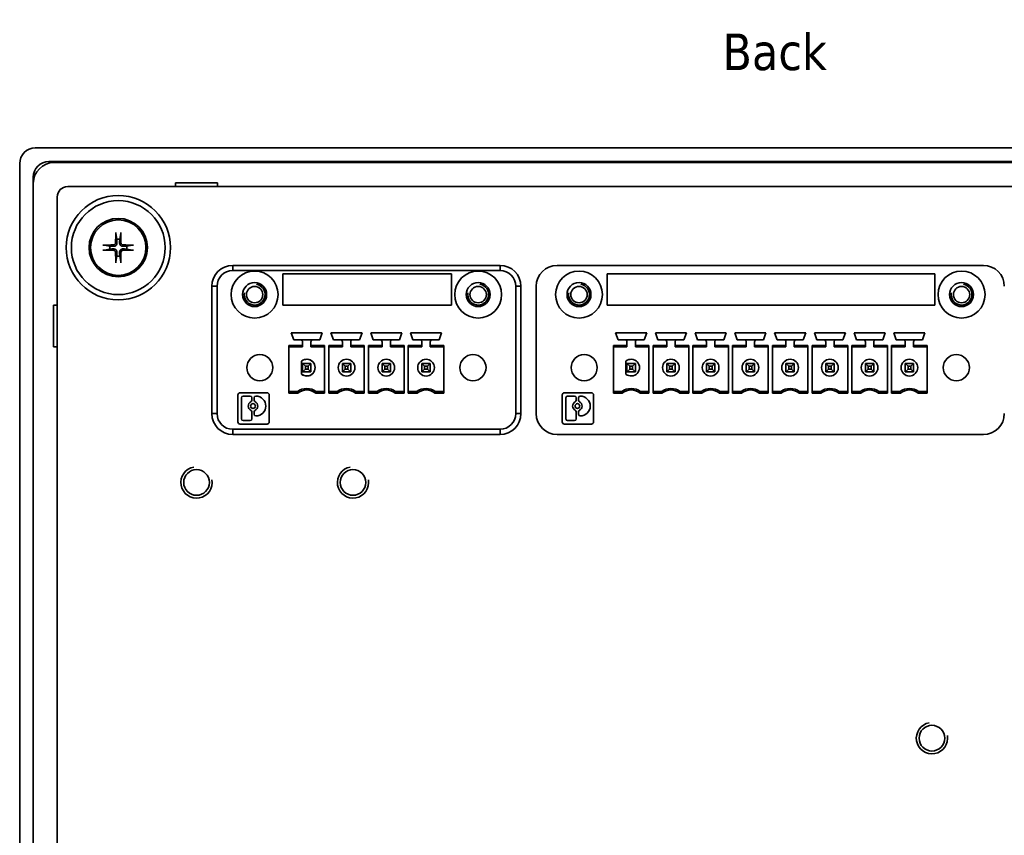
# Model space of a CAD drawing. Header units: millimetres. Extents: x 31 to 427, y 135 to 291.
# Tile 4 of 5: x 283 to 377, y 213 to 291. Entities that reach past the tile are written whole.
import ezdxf

# ---------------------------------------------------------------- set-up
doc = ezdxf.new("R2010")
doc.units = ezdxf.units.MM
for name, color, linetype, lineweight in [('Symbol (ISO)', 7, 'Continuous', 25), ('Visible (ISO)', 7, 'Continuous', 35), ('Visible Narrow (ISO)', 7, 'Continuous', 35)]:
    doc.layers.add(name, color=color, linetype=linetype, lineweight=lineweight)
doc.styles.add('Label Text (ISO)', font='TAHOMA.TTF')

msp = doc.modelspace()

# ---------------------------------------------------------------- linework, layer by layer
at = {"layer": 'Visible (ISO)'}
for p, q in [((284.112, 278.932), (425.116, 278.932)), ((285.414, 277.632), (423.814, 277.632)), ((285.914, 277.532), (423.214, 277.532)), ((282.614, 136.43), (282.614, 277.434)), ((283.914, 137.732), (283.914, 276.132)), ((283.914, 138.232), (283.914, 275.532)), ((287.214, 275.232), (421.914, 275.232)), ((301.564, 275.582), (297.564, 275.582)), ((297.564, 275.582), (297.564, 275.232)), ((301.564, 275.232), (301.564, 275.582)), ((286.214, 139.532), (286.214, 274.232)), ((291.832, 270.724), (291.924, 270.19)), ((292.203, 270.19), (292.295, 270.724)), ((291.256, 269.522), (290.722, 269.614)), ((290.722, 269.151), (291.256, 269.243)), ((293.406, 269.614), (292.872, 269.522)), ((292.872, 269.243), (293.406, 269.151)), ((291.924, 268.574), (291.832, 268.04)), ((292.295, 268.04), (292.203, 268.574)), ((303.034, 267.682), (303.034, 267.182)), ((328.664, 267.682), (303.034, 267.682)), ((303.034, 267.182), (303.034, 267.682)), ((303.034, 267.682), (328.664, 267.682)), ((303.034, 267.182), (328.664, 267.182)), ((328.664, 267.182), (303.034, 267.182)), ((328.664, 267.682), (328.664, 267.182)), ((328.664, 267.182), (328.664, 267.682)), ((374.999, 267.682), (334.129, 267.682)), ((307.834, 266.882), (323.996, 266.882)), ((307.834, 263.882), (307.834, 266.882)), ((323.996, 266.882), (323.996, 263.882)), ((323.996, 263.882), (323.996, 266.882)), ((338.929, 266.882), (338.929, 263.882)), ((370.331, 266.882), (338.929, 266.882)), ((370.331, 263.882), (370.331, 266.882)), ((301.534, 265.682), (301.034, 265.682)), ((301.034, 265.682), (301.034, 253.482)), ((301.034, 265.682), (301.534, 265.682)), ((301.534, 253.482), (301.534, 265.682)), ((301.534, 265.682), (301.534, 253.482)), ((330.664, 265.682), (330.164, 265.682)), ((330.164, 265.682), (330.664, 265.682)), ((330.164, 265.682), (330.164, 253.482)), ((330.164, 253.482), (330.164, 265.682)), ((330.664, 253.482), (330.664, 265.682)), ((330.664, 265.682), (330.664, 253.482)), ((332.129, 253.482), (332.129, 265.682)), ((286.214, 263.882), (285.864, 263.882)), ((285.864, 263.882), (285.864, 259.882)), ((323.996, 263.882), (307.834, 263.882)), ((338.929, 263.882), (370.331, 263.882)), ((308.644, 261.232), (311.624, 261.232)), ((308.879, 260.552), (308.644, 261.232)), ((309.534, 260.552), (308.879, 260.552)), ((310.734, 260.552), (309.534, 260.552)), ((311.389, 260.552), (310.734, 260.552)), ((311.624, 261.232), (311.389, 260.552)), ((312.454, 261.232), (315.434, 261.232)), ((312.689, 260.552), (312.454, 261.232)), ((312.689, 260.552), (313.344, 260.552)), ((313.344, 260.552), (312.689, 260.552)), ((314.544, 260.552), (313.344, 260.552)), ((313.344, 260.552), (314.544, 260.552)), ((314.544, 260.552), (315.199, 260.552)), ((315.199, 260.552), (314.544, 260.552)), ((315.434, 261.232), (315.199, 260.552)), ((316.499, 260.552), (316.264, 261.232)), ((316.264, 261.232), (319.244, 261.232)), ((319.244, 261.232), (316.264, 261.232)), ((316.499, 260.552), (317.154, 260.552)), ((317.154, 260.552), (316.499, 260.552)), ((318.354, 260.552), (317.154, 260.552)), ((317.154, 260.552), (318.354, 260.552)), ((318.354, 260.552), (319.009, 260.552)), ((319.009, 260.552), (318.354, 260.552)), ((319.244, 261.232), (319.009, 260.552)), ((319.009, 260.552), (319.244, 261.232)), ((320.309, 260.552), (320.074, 261.232)), ((320.074, 261.232), (323.054, 261.232)), ((320.074, 261.232), (320.309, 260.552)), ((320.964, 260.552), (320.309, 260.552)), ((320.309, 260.552), (320.964, 260.552)), ((320.964, 260.552), (322.164, 260.552)), ((322.164, 260.552), (320.964, 260.552)), ((322.819, 260.552), (322.164, 260.552)), ((322.164, 260.552), (322.819, 260.552)), ((323.054, 261.232), (322.819, 260.552)), ((322.819, 260.552), (323.054, 261.232)), ((339.974, 260.552), (339.739, 261.232)), ((339.739, 261.232), (342.719, 261.232)), ((340.629, 260.552), (339.974, 260.552)), ((341.829, 260.552), (340.629, 260.552)), ((342.484, 260.552), (341.829, 260.552)), ((342.719, 261.232), (342.484, 260.552)), ((343.549, 261.232), (346.529, 261.232)), ((343.784, 260.552), (343.549, 261.232)), ((344.439, 260.552), (343.784, 260.552)), ((345.639, 260.552), (344.439, 260.552)), ((346.294, 260.552), (345.639, 260.552)), ((346.529, 261.232), (346.294, 260.552)), ((347.594, 260.552), (347.359, 261.232)), ((347.359, 261.232), (350.339, 261.232)), ((348.249, 260.552), (347.594, 260.552)), ((349.449, 260.552), (348.249, 260.552)), ((350.104, 260.552), (349.449, 260.552)), ((350.339, 261.232), (350.104, 260.552)), ((351.169, 261.232), (354.149, 261.232)), ((351.404, 260.552), (351.169, 261.232)), ((352.059, 260.552), (351.404, 260.552)), ((353.259, 260.552), (352.059, 260.552)), ((353.914, 260.552), (353.259, 260.552)), ((354.149, 261.232), (353.914, 260.552)), ((354.979, 261.232), (357.959, 261.232)), ((355.214, 260.552), (354.979, 261.232)), ((355.869, 260.552), (355.214, 260.552)), ((357.069, 260.552), (355.869, 260.552)), ((357.724, 260.552), (357.069, 260.552)), ((357.959, 261.232), (357.724, 260.552)), ((359.024, 260.552), (358.789, 261.232)), ((358.789, 261.232), (361.769, 261.232)), ((359.679, 260.552), (359.024, 260.552)), ((360.879, 260.552), (359.679, 260.552)), ((361.534, 260.552), (360.879, 260.552)), ((361.769, 261.232), (361.534, 260.552)), ((362.834, 260.552), (362.599, 261.232)), ((362.599, 261.232), (365.579, 261.232)), ((363.489, 260.552), (362.834, 260.552)), ((364.689, 260.552), (363.489, 260.552)), ((365.344, 260.552), (364.689, 260.552)), ((365.579, 261.232), (365.344, 260.552)), ((366.644, 260.552), (366.409, 261.232)), ((366.409, 261.232), (369.389, 261.232)), ((367.299, 260.552), (366.644, 260.552)), ((368.499, 260.552), (367.299, 260.552)), ((369.154, 260.552), (368.499, 260.552)), ((369.389, 261.232), (369.154, 260.552)), ((285.864, 259.882), (286.214, 259.882)), ((309.734, 260.016), (308.429, 260.016)), ((308.429, 255.448), (308.429, 260.016)), ((308.429, 260.016), (309.734, 260.016)), ((308.429, 259.882), (309.734, 259.882)), ((309.734, 259.882), (308.429, 259.882)), ((309.734, 260.016), (309.734, 260.352)), ((309.734, 259.882), (309.734, 260.016)), ((310.534, 260.016), (310.534, 260.352)), ((310.534, 260.352), (310.534, 260.016)), ((310.534, 259.882), (310.534, 260.016)), ((310.534, 260.016), (310.534, 259.882)), ((311.839, 260.016), (310.534, 260.016)), ((310.534, 260.016), (311.839, 260.016)), ((310.534, 259.882), (311.839, 259.882)), ((311.839, 260.016), (311.839, 255.448)), ((313.544, 260.016), (312.239, 260.016)), ((312.239, 255.448), (312.239, 260.016)), ((312.239, 260.016), (313.544, 260.016)), ((312.239, 259.882), (313.544, 259.882)), ((313.544, 259.882), (312.239, 259.882)), ((313.544, 260.016), (313.544, 260.352)), ((313.544, 259.882), (313.544, 260.016)), ((314.344, 260.016), (314.344, 260.352)), ((314.344, 260.352), (314.344, 260.016)), ((314.344, 259.882), (314.344, 260.016)), ((314.344, 260.016), (315.649, 260.016)), ((315.649, 259.882), (314.344, 259.882)), ((315.649, 260.016), (315.649, 255.448)), ((317.354, 260.016), (316.049, 260.016)), ((316.049, 255.448), (316.049, 260.016)), ((316.049, 260.016), (317.354, 260.016)), ((316.049, 259.882), (317.354, 259.882)), ((317.354, 260.016), (317.354, 260.352)), ((317.354, 259.882), (317.354, 260.016)), ((318.154, 260.016), (318.154, 260.352)), ((318.154, 260.352), (318.154, 260.016)), ((318.154, 259.882), (318.154, 260.016)), ((318.154, 260.016), (319.459, 260.016)), ((319.459, 259.882), (318.154, 259.882)), ((319.459, 260.016), (319.459, 255.448)), ((319.859, 255.448), (319.859, 260.016)), ((319.859, 260.016), (321.164, 260.016)), ((319.859, 260.016), (319.859, 255.448)), ((321.164, 260.016), (319.859, 260.016)), ((319.859, 259.882), (321.164, 259.882)), ((321.164, 260.016), (321.164, 260.352)), ((321.164, 260.352), (321.164, 260.016)), ((321.164, 260.016), (321.164, 259.882)), ((321.164, 259.882), (321.164, 260.016)), ((321.964, 260.352), (321.964, 260.016)), ((321.964, 260.016), (321.964, 260.352)), ((321.964, 260.016), (323.269, 260.016)), ((323.269, 260.016), (321.964, 260.016)), ((321.964, 260.016), (321.964, 259.882)), ((321.964, 259.882), (321.964, 260.016)), ((321.964, 259.882), (323.269, 259.882)), ((323.269, 259.882), (321.964, 259.882)), ((323.269, 260.016), (323.269, 255.448)), ((323.269, 255.448), (323.269, 260.016)), ((339.524, 260.016), (340.829, 260.016)), ((339.524, 255.448), (339.524, 260.016)), ((339.524, 259.882), (340.829, 259.882)), ((340.829, 260.016), (340.829, 260.352)), ((340.829, 259.882), (340.829, 260.016)), ((341.629, 260.352), (341.629, 260.016)), ((341.629, 260.016), (341.629, 259.882)), ((341.629, 260.016), (342.934, 260.016)), ((341.629, 259.882), (342.934, 259.882)), ((342.934, 255.448), (342.934, 260.016)), ((343.334, 260.016), (344.639, 260.016)), ((343.334, 255.448), (343.334, 260.016)), ((343.334, 259.882), (344.639, 259.882)), ((344.639, 260.016), (344.639, 260.352)), ((344.639, 259.882), (344.639, 260.016)), ((345.439, 260.352), (345.439, 260.016)), ((345.439, 260.016), (345.439, 259.882)), ((345.439, 260.016), (346.744, 260.016)), ((345.439, 259.882), (346.744, 259.882)), ((346.744, 255.448), (346.744, 260.016)), ((347.144, 255.448), (347.144, 260.016)), ((347.144, 260.016), (348.449, 260.016)), ((347.144, 259.882), (348.449, 259.882)), ((348.449, 260.016), (348.449, 260.352)), ((348.449, 259.882), (348.449, 260.016)), ((349.249, 260.352), (349.249, 260.016)), ((349.249, 260.016), (349.249, 259.882)), ((349.249, 260.016), (350.554, 260.016)), ((349.249, 259.882), (350.554, 259.882)), ((350.554, 255.448), (350.554, 260.016)), ((350.954, 260.016), (352.259, 260.016)), ((350.954, 255.448), (350.954, 260.016)), ((350.954, 259.882), (352.259, 259.882)), ((352.259, 260.016), (352.259, 260.352)), ((352.259, 259.882), (352.259, 260.016)), ((353.059, 260.352), (353.059, 260.016)), ((353.059, 260.016), (353.059, 259.882)), ((353.059, 260.016), (354.364, 260.016)), ((353.059, 259.882), (354.364, 259.882)), ((354.364, 255.448), (354.364, 260.016)), ((354.764, 255.448), (354.764, 260.016)), ((354.764, 260.016), (356.069, 260.016)), ((354.764, 259.882), (356.069, 259.882)), ((356.069, 260.016), (356.069, 260.352)), ((356.069, 259.882), (356.069, 260.016)), ((356.869, 260.352), (356.869, 260.016)), ((356.869, 260.016), (356.869, 259.882)), ((356.869, 260.016), (358.174, 260.016)), ((356.869, 259.882), (358.174, 259.882)), ((358.174, 255.448), (358.174, 260.016)), ((358.574, 260.016), (359.879, 260.016)), ((358.574, 255.448), (358.574, 260.016)), ((358.574, 259.882), (359.879, 259.882)), ((359.879, 260.016), (359.879, 260.352)), ((359.879, 259.882), (359.879, 260.016)), ((360.679, 260.352), (360.679, 260.016)), ((360.679, 260.016), (360.679, 259.882)), ((360.679, 260.016), (361.984, 260.016)), ((360.679, 259.882), (361.984, 259.882)), ((361.984, 255.448), (361.984, 260.016)), ((362.384, 260.016), (363.689, 260.016)), ((362.384, 255.448), (362.384, 260.016)), ((362.384, 259.882), (363.689, 259.882)), ((363.689, 260.016), (363.689, 260.352)), ((363.689, 259.882), (363.689, 260.016)), ((364.489, 260.352), (364.489, 260.016)), ((364.489, 260.016), (364.489, 259.882)), ((364.489, 260.016), (365.794, 260.016)), ((364.489, 259.882), (365.794, 259.882)), ((365.794, 255.448), (365.794, 260.016)), ((366.194, 255.448), (366.194, 260.016)), ((366.194, 260.016), (367.499, 260.016)), ((366.194, 259.882), (367.499, 259.882)), ((367.499, 260.016), (367.499, 260.352)), ((367.499, 259.882), (367.499, 260.016)), ((368.299, 260.352), (368.299, 260.016)), ((368.299, 260.016), (369.604, 260.016)), ((368.299, 260.016), (368.299, 259.882)), ((368.299, 259.882), (369.604, 259.882)), ((369.604, 255.448), (369.604, 260.016)), ((309.634, 258.507), (309.634, 257.258)), ((310.002, 258.014), (309.734, 258.282)), ((309.734, 258.282), (309.734, 257.482)), ((310.534, 258.282), (309.734, 258.282)), ((309.734, 258.282), (310.002, 258.014)), ((309.734, 258.282), (310.534, 258.282)), ((310.002, 257.75), (309.734, 257.482)), ((309.734, 257.482), (310.002, 257.75)), ((310.002, 257.75), (310.002, 258.014)), ((310.266, 258.014), (310.002, 258.014)), ((310.002, 258.014), (310.002, 257.75)), ((310.002, 258.014), (310.266, 258.014)), ((310.266, 257.75), (310.002, 257.75)), ((310.002, 257.75), (310.266, 257.75)), ((310.266, 258.014), (310.534, 258.282)), ((310.534, 258.282), (310.266, 258.014)), ((310.266, 257.75), (310.266, 258.014)), ((310.266, 258.014), (310.266, 257.75)), ((310.534, 257.482), (310.266, 257.75)), ((310.266, 257.75), (310.534, 257.482)), ((310.534, 257.482), (310.534, 258.282)), ((310.534, 258.282), (310.534, 257.482)), ((313.812, 258.014), (313.544, 258.282)), ((313.544, 258.282), (313.544, 257.482)), ((313.544, 257.482), (313.544, 258.282)), ((314.344, 258.282), (313.544, 258.282)), ((313.544, 258.282), (313.812, 258.014)), ((313.544, 258.282), (314.344, 258.282)), ((313.544, 257.482), (313.812, 257.75)), ((313.812, 257.75), (313.544, 257.482)), ((313.812, 257.75), (313.812, 258.014)), ((314.076, 258.014), (313.812, 258.014)), ((313.812, 258.014), (313.812, 257.75)), ((313.812, 258.014), (314.076, 258.014)), ((314.076, 257.75), (313.812, 257.75)), ((313.812, 257.75), (314.076, 257.75)), ((314.076, 258.014), (314.344, 258.282)), ((314.344, 258.282), (314.076, 258.014)), ((314.076, 257.75), (314.076, 258.014)), ((314.076, 258.014), (314.076, 257.75)), ((314.344, 257.482), (314.076, 257.75)), ((314.076, 257.75), (314.344, 257.482)), ((314.344, 257.482), (314.344, 258.282)), ((314.344, 258.282), (314.344, 257.482)), ((317.622, 258.014), (317.354, 258.282)), ((317.354, 258.282), (317.354, 257.482)), ((318.154, 258.282), (317.354, 258.282)), ((317.354, 258.282), (317.622, 258.014)), ((317.354, 257.482), (317.622, 257.75)), ((317.622, 257.75), (317.354, 257.482)), ((317.622, 257.75), (317.622, 258.014)), ((317.886, 258.014), (317.622, 258.014)), ((317.622, 258.014), (317.622, 257.75)), ((317.622, 258.014), (317.886, 258.014)), ((317.622, 257.75), (317.886, 257.75)), ((317.886, 257.75), (317.622, 257.75)), ((317.886, 258.014), (318.154, 258.282)), ((318.154, 258.282), (317.886, 258.014)), ((317.886, 257.75), (317.886, 258.014)), ((317.886, 258.014), (317.886, 257.75)), ((317.886, 257.75), (318.154, 257.482)), ((318.154, 257.482), (317.886, 257.75)), ((318.154, 257.482), (318.154, 258.282)), ((318.154, 258.282), (318.154, 257.482)), ((321.964, 258.282), (321.164, 258.282)), ((321.164, 258.282), (321.432, 258.014)), ((321.164, 258.282), (321.964, 258.282)), ((321.432, 258.014), (321.164, 258.282)), ((321.164, 258.282), (321.164, 257.482)), ((321.432, 257.75), (321.164, 257.482)), ((321.164, 257.482), (321.432, 257.75)), ((321.432, 258.014), (321.696, 258.014)), ((321.696, 258.014), (321.432, 258.014)), ((321.432, 258.014), (321.432, 257.75)), ((321.432, 257.75), (321.432, 258.014)), ((321.696, 257.75), (321.432, 257.75)), ((321.432, 257.75), (321.696, 257.75)), ((321.696, 258.014), (321.964, 258.282)), ((321.964, 258.282), (321.696, 258.014)), ((321.696, 258.014), (321.696, 257.75)), ((321.696, 257.75), (321.696, 258.014)), ((321.964, 257.482), (321.696, 257.75)), ((321.696, 257.75), (321.964, 257.482)), ((321.964, 257.482), (321.964, 258.282)), ((340.729, 257.258), (340.729, 258.507)), ((340.829, 257.482), (340.829, 258.282)), ((340.829, 258.282), (341.629, 258.282)), ((340.829, 258.282), (341.097, 258.014)), ((341.097, 257.75), (340.829, 257.482)), ((341.361, 258.014), (341.097, 258.014)), ((341.097, 258.014), (341.097, 257.75)), ((341.097, 257.75), (341.361, 257.75)), ((341.629, 258.282), (341.361, 258.014)), ((341.361, 257.75), (341.361, 258.014)), ((341.361, 257.75), (341.629, 257.482)), ((341.629, 258.282), (341.629, 257.482)), ((344.639, 258.282), (344.907, 258.014)), ((344.639, 257.482), (344.639, 258.282)), ((344.639, 258.282), (345.439, 258.282)), ((344.907, 257.75), (344.639, 257.482)), ((344.907, 258.014), (344.907, 257.75)), ((345.171, 258.014), (344.907, 258.014)), ((344.907, 257.75), (345.171, 257.75)), ((345.439, 258.282), (345.171, 258.014)), ((345.171, 257.75), (345.171, 258.014)), ((345.171, 257.75), (345.439, 257.482)), ((345.439, 258.282), (345.439, 257.482)), ((348.449, 258.282), (348.717, 258.014)), ((348.449, 257.482), (348.449, 258.282)), ((348.449, 258.282), (349.249, 258.282)), ((348.717, 257.75), (348.449, 257.482)), ((348.717, 258.014), (348.717, 257.75)), ((348.981, 258.014), (348.717, 258.014)), ((348.717, 257.75), (348.981, 257.75)), ((349.249, 258.282), (348.981, 258.014)), ((348.981, 257.75), (348.981, 258.014)), ((348.981, 257.75), (349.249, 257.482)), ((349.249, 258.282), (349.249, 257.482)), ((352.259, 258.282), (353.059, 258.282)), ((352.259, 257.482), (352.259, 258.282)), ((352.259, 258.282), (352.527, 258.014)), ((352.527, 257.75), (352.259, 257.482)), ((352.527, 258.014), (352.527, 257.75)), ((352.791, 258.014), (352.527, 258.014)), ((352.527, 257.75), (352.791, 257.75)), ((353.059, 258.282), (352.791, 258.014)), ((352.791, 257.75), (352.791, 258.014)), ((352.791, 257.75), (353.059, 257.482)), ((353.059, 258.282), (353.059, 257.482)), ((356.069, 257.482), (356.069, 258.282)), ((356.069, 258.282), (356.337, 258.014)), ((356.069, 258.282), (356.869, 258.282)), ((356.337, 257.75), (356.069, 257.482)), ((356.337, 258.014), (356.337, 257.75)), ((356.601, 258.014), (356.337, 258.014)), ((356.337, 257.75), (356.601, 257.75)), ((356.869, 258.282), (356.601, 258.014)), ((356.601, 257.75), (356.601, 258.014)), ((356.601, 257.75), (356.869, 257.482)), ((356.869, 258.282), (356.869, 257.482)), ((359.879, 258.282), (360.679, 258.282)), ((359.879, 258.282), (360.147, 258.014)), ((359.879, 257.482), (359.879, 258.282)), ((360.147, 257.75), (359.879, 257.482)), ((360.411, 258.014), (360.147, 258.014)), ((360.147, 258.014), (360.147, 257.75)), ((360.147, 257.75), (360.411, 257.75)), ((360.679, 258.282), (360.411, 258.014)), ((360.411, 257.75), (360.411, 258.014)), ((360.411, 257.75), (360.679, 257.482)), ((360.679, 258.282), (360.679, 257.482)), ((363.689, 258.282), (363.957, 258.014)), ((363.689, 257.482), (363.689, 258.282)), ((363.689, 258.282), (364.489, 258.282)), ((363.957, 257.75), (363.689, 257.482)), ((363.957, 258.014), (363.957, 257.75)), ((364.221, 258.014), (363.957, 258.014)), ((363.957, 257.75), (364.221, 257.75)), ((364.489, 258.282), (364.221, 258.014)), ((364.221, 257.75), (364.221, 258.014)), ((364.221, 257.75), (364.489, 257.482)), ((364.489, 258.282), (364.489, 257.482)), ((367.499, 258.282), (368.299, 258.282)), ((367.499, 258.282), (367.767, 258.014)), ((367.499, 257.482), (367.499, 258.282)), ((367.767, 257.75), (367.499, 257.482)), ((368.031, 258.014), (367.767, 258.014)), ((367.767, 258.014), (367.767, 257.75)), ((367.767, 257.75), (368.031, 257.75)), ((368.299, 258.282), (368.031, 258.014)), ((368.031, 257.75), (368.031, 258.014)), ((368.031, 257.75), (368.299, 257.482)), ((368.299, 258.282), (368.299, 257.482)), ((309.734, 257.482), (310.534, 257.482)), ((310.534, 257.482), (309.734, 257.482)), ((313.544, 257.482), (314.344, 257.482)), ((317.354, 257.482), (318.154, 257.482)), ((321.164, 257.482), (321.964, 257.482)), ((341.629, 257.482), (340.829, 257.482)), ((345.439, 257.482), (344.639, 257.482)), ((349.249, 257.482), (348.449, 257.482)), ((353.059, 257.482), (352.259, 257.482)), ((356.869, 257.482), (356.069, 257.482)), ((360.679, 257.482), (359.879, 257.482)), ((364.489, 257.482), (363.689, 257.482)), ((368.299, 257.482), (367.499, 257.482)), ((303.534, 252.693), (303.534, 255.271)), ((303.745, 255.482), (306.323, 255.482)), ((303.875, 254.999), (303.875, 252.965)), ((304.71, 255.157), (304.034, 255.157)), ((304.868, 254.759), (304.868, 254.999)), ((305.089, 254.999), (305.089, 254.759)), ((305.26, 255.157), (305.247, 255.157)), ((306.534, 255.271), (306.534, 252.693)), ((309.234, 255.582), (308.429, 255.582)), ((308.429, 255.448), (309.28, 255.448)), ((309.28, 255.448), (308.429, 255.448)), ((311.839, 255.448), (310.988, 255.448)), ((311.034, 255.582), (311.839, 255.582)), ((312.239, 255.582), (313.044, 255.582)), ((313.09, 255.448), (312.239, 255.448)), ((315.649, 255.448), (314.798, 255.448)), ((314.844, 255.582), (315.649, 255.582)), ((316.854, 255.582), (316.049, 255.582)), ((316.049, 255.448), (316.9, 255.448)), ((316.9, 255.448), (316.049, 255.448)), ((319.459, 255.448), (318.608, 255.448)), ((318.654, 255.582), (319.459, 255.582)), ((320.664, 255.582), (319.859, 255.582)), ((320.71, 255.448), (319.859, 255.448)), ((319.859, 255.448), (320.71, 255.448)), ((323.269, 255.448), (322.418, 255.448)), ((322.464, 255.582), (323.269, 255.582)), ((334.629, 255.271), (334.629, 252.693)), ((337.418, 255.482), (334.84, 255.482)), ((334.97, 252.965), (334.97, 254.999)), ((335.129, 255.157), (335.805, 255.157)), ((335.963, 254.999), (335.963, 254.759)), ((336.184, 254.759), (336.184, 254.999)), ((336.342, 255.157), (336.355, 255.157)), ((337.629, 252.693), (337.629, 255.271)), ((340.329, 255.582), (339.524, 255.582)), ((340.375, 255.448), (339.524, 255.448)), ((342.934, 255.448), (342.083, 255.448)), ((342.934, 255.582), (342.129, 255.582)), ((344.139, 255.582), (343.334, 255.582)), ((344.185, 255.448), (343.334, 255.448)), ((346.744, 255.448), (345.893, 255.448)), ((346.744, 255.582), (345.939, 255.582)), ((347.949, 255.582), (347.144, 255.582)), ((347.995, 255.448), (347.144, 255.448)), ((350.554, 255.448), (349.703, 255.448)), ((350.554, 255.582), (349.749, 255.582)), ((351.759, 255.582), (350.954, 255.582)), ((351.805, 255.448), (350.954, 255.448)), ((354.364, 255.448), (353.513, 255.448)), ((354.364, 255.582), (353.559, 255.582)), ((355.569, 255.582), (354.764, 255.582)), ((355.615, 255.448), (354.764, 255.448)), ((358.174, 255.448), (357.323, 255.448)), ((358.174, 255.582), (357.369, 255.582)), ((359.379, 255.582), (358.574, 255.582)), ((359.425, 255.448), (358.574, 255.448)), ((361.984, 255.448), (361.133, 255.448)), ((361.984, 255.582), (361.179, 255.582)), ((363.189, 255.582), (362.384, 255.582)), ((363.235, 255.448), (362.384, 255.448)), ((365.794, 255.448), (364.943, 255.448)), ((365.794, 255.582), (364.989, 255.582)), ((366.999, 255.582), (366.194, 255.582)), ((367.045, 255.448), (366.194, 255.448)), ((369.604, 255.448), (368.753, 255.448)), ((369.604, 255.582), (368.799, 255.582)), ((301.534, 253.482), (301.034, 253.482)), ((301.034, 253.482), (301.534, 253.482)), ((304.868, 252.965), (304.868, 253.653)), ((305.089, 253.653), (305.089, 253.413)), ((305.247, 253.255), (305.26, 253.255)), ((330.664, 253.482), (330.164, 253.482)), ((330.164, 253.482), (330.664, 253.482)), ((335.963, 253.653), (335.963, 252.965)), ((336.184, 253.413), (336.184, 253.653)), ((336.355, 253.255), (336.342, 253.255)), ((306.323, 252.482), (303.745, 252.482)), ((304.034, 252.807), (304.71, 252.807)), ((334.84, 252.482), (337.418, 252.482)), ((335.805, 252.807), (335.129, 252.807)), ((328.664, 251.982), (303.034, 251.982)), ((303.034, 251.482), (303.034, 251.982)), ((303.034, 251.982), (303.034, 251.482)), ((303.034, 251.982), (328.664, 251.982)), ((303.034, 251.482), (328.664, 251.482)), ((328.664, 251.482), (303.034, 251.482)), ((328.664, 251.982), (328.664, 251.482)), ((328.664, 251.482), (328.664, 251.982)), ((374.999, 251.482), (334.129, 251.482))]:
    msp.add_line(p, q, dxfattribs=at)
for centre, radius in [((292.064, 269.382), 5), ((292.064, 269.382), 4.5), ((292.064, 269.382), 2.8), ((292.064, 269.382), 2.657), ((305.134, 264.882), 2.25), ((326.564, 264.882), 2.25), ((336.229, 264.882), 2.25), ((372.899, 264.882), 2.25), ((305.134, 264.882), 1.15), ((305.134, 264.882), 0.784), ((326.564, 264.882), 1.15), ((326.564, 264.882), 0.784), ((336.229, 264.882), 1.15), ((336.229, 264.882), 0.784), ((372.899, 264.882), 1.15), ((372.899, 264.882), 0.784), ((305.634, 257.882), 1.25), ((313.944, 257.882), 0.8), ((317.754, 257.882), 0.8), ((321.564, 257.882), 0.8), ((326.064, 257.882), 1.25), ((336.729, 257.882), 1.25), ((345.039, 257.882), 0.8), ((348.849, 257.882), 0.8), ((352.659, 257.882), 0.8), ((356.469, 257.882), 0.8), ((360.279, 257.882), 0.8), ((364.089, 257.882), 0.8), ((367.899, 257.882), 0.8), ((372.399, 257.882), 1.25), ((304.979, 254.206), 0.228), ((336.074, 254.206), 0.228), ((299.564, 246.882), 1.23), ((314.564, 246.882), 1.23), ((370.064, 222.382), 1.23)]:
    msp.add_circle(centre, radius, dxfattribs=at)
for centre, radius, start, end in [((285.414, 276.132), 1.5, 90, 180), ((285.914, 275.532), 2, 90, 180), ((287.214, 274.232), 1, 90, 180), ((292.064, 269.382), 0.82, 80.20622, 99.79378), ((292.064, 269.382), 0.82, 170.20622, 189.79378), ((292.064, 269.382), 0.82, 350.20622, 9.79378), ((292.064, 269.382), 0.82, 260.20622, 279.79378), ((303.034, 265.682), 2, 90, 180), ((303.034, 265.682), 2, 90, 180), ((303.034, 265.682), 1.5, 90, 180), ((303.034, 265.682), 1.5, 90, 180), ((305.134, 264.882), 2.25, 90, 270), ((326.564, 264.882), 2.25, 90, 270), ((326.564, 264.882), 2.25, 270, 90), ((328.664, 265.682), 2, 0, 90), ((328.664, 265.682), 2, 0, 90), ((328.664, 265.682), 1.5, 0, 90), ((328.664, 265.682), 1.5, 0, 90), ((334.129, 265.682), 2, 90, 180), ((374.999, 265.682), 2, 0, 90), ((305.134, 264.882), 1.15, 90, 270), ((305.134, 264.882), 1.15, 270, 90), ((326.564, 264.882), 1.15, 90, 270), ((326.564, 264.882), 1.15, 270, 90), ((309.534, 260.352), 0.2, 0, 90), ((310.734, 260.352), 0.2, 90, 180), ((313.344, 260.352), 0.2, 0, 90), ((314.544, 260.352), 0.2, 90, 180), ((317.154, 260.352), 0.2, 0, 90), ((318.354, 260.352), 0.2, 90, 180), ((320.964, 260.352), 0.2, 0, 90), ((320.964, 260.352), 0.2, 0, 90), ((322.164, 260.352), 0.2, 90, 180), ((322.164, 260.352), 0.2, 90, 180), ((340.629, 260.352), 0.2, 0, 90), ((341.829, 260.352), 0.2, 90, 180), ((344.439, 260.352), 0.2, 0, 90), ((345.639, 260.352), 0.2, 90, 180), ((348.249, 260.352), 0.2, 0, 90), ((349.449, 260.352), 0.2, 90, 180), ((352.059, 260.352), 0.2, 0, 90), ((353.259, 260.352), 0.2, 90, 180), ((355.869, 260.352), 0.2, 0, 90), ((357.069, 260.352), 0.2, 90, 180), ((359.679, 260.352), 0.2, 0, 90), ((360.879, 260.352), 0.2, 90, 180), ((363.489, 260.352), 0.2, 0, 90), ((364.689, 260.352), 0.2, 90, 180), ((367.299, 260.352), 0.2, 0, 90), ((368.499, 260.352), 0.2, 90, 180), ((305.634, 257.882), 1.25, 90, 270), ((310.134, 257.882), 0.8, 231.31781, 128.68219), ((310.134, 257.882), 0.8, 270, 90), ((313.944, 257.882), 0.8, 90, 270), ((313.944, 257.882), 0.8, 270, 90), ((317.754, 257.882), 0.8, 90, 270), ((317.754, 257.882), 0.8, 270, 90), ((321.564, 257.882), 0.8, 90, 270), ((321.564, 257.882), 0.8, 270, 90), ((326.064, 257.882), 1.25, 90, 270), ((326.064, 257.882), 1.25, 270, 90), ((341.229, 257.882), 0.8, 231.31781, 128.68219), ((310.134, 257.882), 0.8, 231.31781, 270), ((310.134, 254.382), 1.5, 53.1301, 126.8699), ((310.134, 254.382), 1.5, 53.1301, 126.8699), ((313.944, 254.382), 1.5, 53.1301, 126.8699), ((313.944, 254.382), 1.5, 53.1301, 126.8699), ((317.754, 254.382), 1.5, 53.1301, 126.8699), ((317.754, 254.382), 1.5, 53.1301, 126.8699), ((321.564, 254.382), 1.5, 53.1301, 126.8699), ((321.564, 254.382), 1.5, 53.1301, 126.8699), ((341.229, 254.382), 1.5, 53.1301, 126.8699), ((345.039, 254.382), 1.5, 53.1301, 126.8699), ((348.849, 254.382), 1.5, 53.1301, 126.8699), ((352.659, 254.382), 1.5, 53.1301, 126.8699), ((356.469, 254.382), 1.5, 53.1301, 126.8699), ((360.279, 254.382), 1.5, 53.1301, 126.8699), ((364.089, 254.382), 1.5, 53.1301, 126.8699), ((367.899, 254.382), 1.5, 53.1301, 126.8699), ((303.745, 255.271), 0.211, 90, 180), ((304.034, 254.999), 0.158, 90, 180), ((304.71, 254.999), 0.158, 0, 90), ((305.247, 254.999), 0.158, 90, 180), ((305.26, 254.206), 0.951, 270, 90), ((305.26, 254.206), 0.951, 0, 90), ((306.323, 255.271), 0.211, 0, 90), ((310.134, 254.382), 1.366, 51.29582, 128.70418), ((310.134, 254.382), 1.366, 51.29582, 128.70418), ((313.944, 254.382), 1.366, 51.29582, 128.70418), ((313.944, 254.382), 1.366, 51.29582, 128.70418), ((317.754, 254.382), 1.366, 51.29582, 128.70418), ((317.754, 254.382), 1.366, 51.29582, 128.70418), ((321.564, 254.382), 1.366, 51.29582, 128.70418), ((321.564, 254.382), 1.366, 51.29582, 128.70418), ((334.84, 255.271), 0.211, 90, 180), ((335.129, 254.999), 0.158, 90, 180), ((335.805, 254.999), 0.158, 0, 90), ((336.342, 254.999), 0.158, 90, 180), ((336.355, 254.206), 0.951, 270, 90), ((337.418, 255.271), 0.211, 0, 90), ((341.229, 254.382), 1.366, 51.29582, 128.70418), ((345.039, 254.382), 1.366, 51.29582, 128.70418), ((348.849, 254.382), 1.366, 51.29582, 128.70418), ((352.659, 254.382), 1.366, 51.29582, 128.70418), ((356.469, 254.382), 1.366, 51.29582, 128.70418), ((360.279, 254.382), 1.366, 51.29582, 128.70418), ((364.089, 254.382), 1.366, 51.29582, 128.70418), ((367.899, 254.382), 1.366, 51.29582, 128.70418), ((304.979, 254.206), 0.457, 115.88492, 244.11508), ((304.979, 254.206), 0.228, 0, 180), ((304.71, 254.759), 0.158, 295.88492, 0), ((305.247, 254.759), 0.158, 180, 244.11508), ((304.979, 254.206), 0.457, 295.88492, 64.11508), ((336.074, 254.206), 0.457, 115.88492, 244.11508), ((335.805, 254.759), 0.158, 295.88492, 0), ((336.342, 254.759), 0.158, 180, 244.11508), ((336.074, 254.206), 0.457, 295.88492, 64.11508), ((303.034, 253.482), 2, 180, 270), ((303.034, 253.482), 2, 180, 270), ((303.034, 253.482), 1.5, 180, 270), ((303.034, 253.482), 1.5, 180, 270), ((304.034, 252.965), 0.158, 180, 270), ((304.71, 252.965), 0.158, 270, 0), ((304.71, 253.653), 0.158, 0, 64.11508), ((305.247, 253.653), 0.158, 115.88492, 180), ((305.247, 253.413), 0.158, 180, 270), ((328.664, 253.482), 2, 270, 0), ((328.664, 253.482), 1.5, 270, 0), ((328.664, 253.482), 1.5, 270, 0), ((328.664, 253.482), 2, 270, 0), ((334.129, 253.482), 2, 180, 270), ((335.129, 252.965), 0.158, 180, 270), ((335.805, 252.965), 0.158, 270, 0), ((335.805, 253.653), 0.158, 0, 64.11508), ((336.342, 253.653), 0.158, 115.88492, 180), ((336.342, 253.413), 0.158, 180, 270), ((374.999, 253.482), 2, 270, 0), ((303.745, 252.693), 0.211, 180, 270), ((306.323, 252.693), 0.211, 270, 0), ((334.84, 252.693), 0.211, 180, 270), ((337.418, 252.693), 0.211, 270, 0)]:
    msp.add_arc(centre, radius, start, end, dxfattribs=at)
for centre, major_axis, ratio, start_param, end_param in [((284.116, 277.43), (-1.064, 1.064), 0.997265, 5.499157, 7.067214), ((292.236, 269.381), (-0.028, -4.997), 0.087156, 4.415203, 4.62138), ((291.891, 269.381), (-0.028, 4.997), 0.087156, 4.803398, 5.009575), ((292.065, 269.209), (-4.997, -0.028), 0.087156, 4.803398, 5.009575), ((292.065, 269.555), (4.997, -0.028), 0.087156, 4.415203, 4.62138), ((292.063, 269.209), (-4.997, 0.028), 0.087156, 4.415203, 4.62138), ((292.063, 269.555), (4.997, 0.028), 0.087156, 4.803398, 5.009575), ((292.236, 269.383), (0.028, -4.997), 0.087156, 4.803398, 5.009575), ((291.891, 269.383), (0.028, 4.997), 0.087156, 4.415203, 4.62138), ((422.069, 258.1), (-113.254, 0), 0.258819, 0.086002, 0.090591), ((422.069, 258.1), (-113.254, 0), 0.258819, 0.086002, 0.090591), ((198.198, 258.1), (113.254, 0), 0.258819, 6.192594, 6.197183), ((425.879, 258.1), (-113.254, 0), 0.258819, 0.086002, 0.090591), ((202.008, 258.1), (113.254, 0), 0.258819, 6.192594, 6.197183), ((429.689, 258.1), (-113.254, 0), 0.258819, 0.086002, 0.090591), ((429.689, 258.1), (-113.254, 0), 0.258819, 0.086002, 0.090591), ((205.818, 258.1), (113.254, 0), 0.258819, 6.192594, 6.197183), ((433.499, 258.1), (-113.254, 0), 0.258819, 0.086002, 0.090591), ((433.499, 258.1), (-113.254, 0), 0.258819, 0.086002, 0.090591), ((209.628, 258.1), (113.254, 0), 0.258819, 6.192594, 6.197183), ((453.164, 258.1), (-113.254, 0), 0.258819, 0.086002, 0.090591), ((229.293, 258.1), (113.254, 0), 0.258819, 6.192594, 6.197183), ((456.974, 258.1), (-113.254, 0), 0.258819, 0.086002, 0.090591), ((233.103, 258.1), (113.254, 0), 0.258819, 6.192594, 6.197183), ((460.784, 258.1), (-113.254, 0), 0.258819, 0.086002, 0.090591), ((236.913, 258.1), (113.254, 0), 0.258819, 6.192594, 6.197183), ((464.594, 258.1), (-113.254, 0), 0.258819, 0.086002, 0.090591), ((240.723, 258.1), (113.254, 0), 0.258819, 6.192594, 6.197183), ((468.404, 258.1), (-113.254, 0), 0.258819, 0.086002, 0.090591), ((244.533, 258.1), (113.254, 0), 0.258819, 6.192594, 6.197183), ((472.214, 258.1), (-113.254, 0), 0.258819, 0.086002, 0.090591), ((248.343, 258.1), (113.254, 0), 0.258819, 6.192594, 6.197183), ((476.024, 258.1), (-113.254, 0), 0.258819, 0.086002, 0.090591), ((252.153, 258.1), (113.254, 0), 0.258819, 6.192594, 6.197183), ((479.834, 258.1), (-113.254, 0), 0.258819, 0.086002, 0.090591), ((255.963, 258.1), (113.254, 0), 0.258819, 6.192594, 6.197183)]:
    msp.add_ellipse(centre, major_axis=major_axis, ratio=ratio, start_param=start_param, end_param=end_param, dxfattribs=at)
for points, knots in [([(291.832, 270.724), (291.831, 270.729), (291.831, 270.736), (291.829, 270.752), (291.829, 270.765), (291.828, 270.788), (291.828, 270.803), (291.828, 270.826), (291.828, 270.837), (291.828, 270.847)], [0.03494178, 0.03494178, 0.03494178, 0.03494178, 0.03800763, 0.03800763, 0.04180103, 0.04180103, 0.04564348, 0.04564348, 0.04856487, 0.04856487, 0.04856487, 0.04856487]), ([(292.299, 270.847), (292.299, 270.837), (292.3, 270.826), (292.3, 270.803), (292.3, 270.788), (292.299, 270.765), (292.298, 270.752), (292.297, 270.736), (292.296, 270.729), (292.295, 270.724)], [0.01238182, 0.01238182, 0.01238182, 0.01238182, 0.01530321, 0.01530321, 0.01914565, 0.01914565, 0.02293905, 0.02293905, 0.02600491, 0.02600491, 0.02600491, 0.02600491]), ([(290.599, 269.618), (290.609, 269.618), (290.62, 269.618), (290.643, 269.618), (290.658, 269.618), (290.681, 269.617), (290.694, 269.617), (290.71, 269.615), (290.717, 269.615), (290.722, 269.614)], [0.01238182, 0.01238182, 0.01238182, 0.01238182, 0.01530321, 0.01530321, 0.01914565, 0.01914565, 0.02293905, 0.02293905, 0.02600491, 0.02600491, 0.02600491, 0.02600491]), ([(290.722, 269.151), (290.717, 269.15), (290.71, 269.149), (290.694, 269.148), (290.681, 269.147), (290.658, 269.146), (290.643, 269.146), (290.62, 269.146), (290.609, 269.146), (290.599, 269.147)], [0.03494178, 0.03494178, 0.03494178, 0.03494178, 0.03800763, 0.03800763, 0.04180103, 0.04180103, 0.04564348, 0.04564348, 0.04856487, 0.04856487, 0.04856487, 0.04856487]), ([(291.805, 269.838), (291.805, 269.813), (291.8, 269.787), (291.779, 269.738), (291.764, 269.716), (291.728, 269.681), (291.706, 269.666), (291.658, 269.646), (291.632, 269.641), (291.608, 269.641)], [0, 0, 0, 0, 0.00746444, 0.00746444, 0.01492888, 0.01492888, 0.02239448, 0.02239448, 0.0296341, 0.0296341, 0.0296341, 0.0296341]), ([(291.608, 269.124), (291.633, 269.123), (291.659, 269.118), (291.708, 269.098), (291.73, 269.082), (291.765, 269.047), (291.78, 269.024), (291.8, 268.976), (291.805, 268.951), (291.805, 268.927)], [0, 0, 0, 0, 0.00746444, 0.00746444, 0.01492888, 0.01492888, 0.02239448, 0.02239448, 0.0296341, 0.0296341, 0.0296341, 0.0296341]), ([(291.938, 269.837), (291.94, 269.802), (291.935, 269.765), (291.919, 269.71), (291.909, 269.686), (291.882, 269.639), (291.865, 269.617), (291.829, 269.581), (291.807, 269.564), (291.76, 269.537), (291.736, 269.527), (291.681, 269.511), (291.644, 269.506), (291.609, 269.507)], [0.14617895, 0.14617895, 0.14617895, 0.14617895, 0.15719845, 0.15719845, 0.16492764, 0.16492764, 0.17265682, 0.17265682, 0.18038601, 0.18038601, 0.1881152, 0.1881152, 0.1991347, 0.1991347, 0.1991347, 0.1991347]), ([(291.609, 269.257), (291.644, 269.258), (291.681, 269.254), (291.736, 269.237), (291.76, 269.227), (291.807, 269.2), (291.829, 269.183), (291.865, 269.147), (291.882, 269.125), (291.909, 269.079), (291.919, 269.054), (291.935, 268.999), (291.94, 268.963), (291.938, 268.927)], [0.14617895, 0.14617895, 0.14617895, 0.14617895, 0.15719845, 0.15719845, 0.16492764, 0.16492764, 0.17265682, 0.17265682, 0.18038601, 0.18038601, 0.1881152, 0.1881152, 0.1991347, 0.1991347, 0.1991347, 0.1991347]), ([(292.519, 269.507), (292.483, 269.506), (292.447, 269.511), (292.392, 269.527), (292.367, 269.537), (292.321, 269.564), (292.299, 269.581), (292.262, 269.617), (292.245, 269.639), (292.218, 269.686), (292.208, 269.71), (292.192, 269.765), (292.188, 269.802), (292.189, 269.837)], [0.14617895, 0.14617895, 0.14617895, 0.14617895, 0.15719845, 0.15719845, 0.16492764, 0.16492764, 0.17265682, 0.17265682, 0.18038601, 0.18038601, 0.1881152, 0.1881152, 0.1991347, 0.1991347, 0.1991347, 0.1991347]), ([(292.189, 268.927), (292.188, 268.963), (292.192, 268.999), (292.208, 269.054), (292.218, 269.079), (292.245, 269.125), (292.262, 269.147), (292.299, 269.183), (292.321, 269.2), (292.367, 269.227), (292.392, 269.237), (292.447, 269.254), (292.483, 269.258), (292.519, 269.257)], [0.14617895, 0.14617895, 0.14617895, 0.14617895, 0.15719845, 0.15719845, 0.16492764, 0.16492764, 0.17265682, 0.17265682, 0.18038601, 0.18038601, 0.1881152, 0.1881152, 0.1991347, 0.1991347, 0.1991347, 0.1991347]), ([(292.519, 269.641), (292.495, 269.641), (292.468, 269.646), (292.42, 269.667), (292.397, 269.682), (292.362, 269.718), (292.347, 269.74), (292.327, 269.788), (292.322, 269.814), (292.322, 269.838)], [0, 0, 0, 0, 0.00746444, 0.00746444, 0.01492888, 0.01492888, 0.02239448, 0.02239448, 0.0296341, 0.0296341, 0.0296341, 0.0296341]), ([(292.322, 268.927), (292.322, 268.951), (292.328, 268.978), (292.348, 269.026), (292.364, 269.049), (292.399, 269.084), (292.421, 269.099), (292.47, 269.118), (292.495, 269.123), (292.519, 269.124)], [0, 0, 0, 0, 0.00746444, 0.00746444, 0.01492888, 0.01492888, 0.02239448, 0.02239448, 0.0296341, 0.0296341, 0.0296341, 0.0296341]), ([(293.406, 269.614), (293.411, 269.615), (293.417, 269.615), (293.434, 269.617), (293.446, 269.617), (293.47, 269.618), (293.485, 269.618), (293.507, 269.618), (293.518, 269.618), (293.528, 269.618)], [0.03494178, 0.03494178, 0.03494178, 0.03494178, 0.03800763, 0.03800763, 0.04180103, 0.04180103, 0.04564348, 0.04564348, 0.04856487, 0.04856487, 0.04856487, 0.04856487]), ([(293.528, 269.147), (293.518, 269.146), (293.507, 269.146), (293.485, 269.146), (293.47, 269.146), (293.446, 269.147), (293.434, 269.148), (293.417, 269.149), (293.411, 269.15), (293.406, 269.151)], [0.01238182, 0.01238182, 0.01238182, 0.01238182, 0.01530321, 0.01530321, 0.01914565, 0.01914565, 0.02293905, 0.02293905, 0.02600491, 0.02600491, 0.02600491, 0.02600491]), ([(291.828, 267.918), (291.828, 267.927), (291.828, 267.939), (291.828, 267.961), (291.828, 267.976), (291.829, 268), (291.829, 268.012), (291.831, 268.028), (291.831, 268.035), (291.832, 268.04)], [0.01238182, 0.01238182, 0.01238182, 0.01238182, 0.01530321, 0.01530321, 0.01914565, 0.01914565, 0.02293905, 0.02293905, 0.02600491, 0.02600491, 0.02600491, 0.02600491]), ([(292.295, 268.04), (292.296, 268.035), (292.297, 268.028), (292.298, 268.012), (292.299, 268), (292.3, 267.976), (292.3, 267.961), (292.3, 267.939), (292.299, 267.927), (292.299, 267.918)], [0.03494178, 0.03494178, 0.03494178, 0.03494178, 0.03800763, 0.03800763, 0.04180103, 0.04180103, 0.04564348, 0.04564348, 0.04856487, 0.04856487, 0.04856487, 0.04856487])]:
    msp.add_open_spline(points, degree=3, knots=knots, dxfattribs=at)
for points, weights in [([(291.924, 270.19), (291.933, 269.966), (291.938, 269.837)], [1, 1.31899444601, 1.6075121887]), ([(292.189, 269.837), (292.194, 269.966), (292.203, 270.19)], [1.6075121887, 1.31899444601, 1]), ([(291.609, 269.507), (291.48, 269.513), (291.256, 269.522)], [1.6075121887, 1.31899444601, 1]), ([(291.256, 269.243), (291.48, 269.252), (291.609, 269.257)], [1, 1.31899444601, 1.6075121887]), ([(292.872, 269.522), (292.647, 269.513), (292.519, 269.507)], [1, 1.31899444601, 1.6075121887]), ([(292.519, 269.257), (292.647, 269.252), (292.872, 269.243)], [1.6075121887, 1.31899444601, 1]), ([(291.938, 268.927), (291.933, 268.799), (291.924, 268.574)], [1.6075121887, 1.31899444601, 1]), ([(292.203, 268.574), (292.194, 268.799), (292.189, 268.927)], [1, 1.31899444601, 1.6075121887])]:
    msp.add_rational_spline(points, weights, degree=2, dxfattribs=at)
at = {"layer": 'Visible Narrow (ISO)'}
for centre, radius, start, end in [((305.134, 264.882), 1, 170, 80), ((326.564, 264.882), 1, 170, 80), ((336.229, 264.882), 1, 170, 80), ((372.899, 264.882), 1, 170, 80), ((299.564, 246.882), 1.5, 100, 10), ((314.564, 246.882), 1.5, 100, 10), ((370.064, 222.382), 1.5, 100, 10)]:
    msp.add_arc(centre, radius, start, end, dxfattribs=at)

# ---------------------------------------------------------------- texts
at = {"layer": 'Symbol (ISO)', "insert": (349.973, 286.326), "char_height": 3.5, "attachment_point": 7, "style": 'Label Text (ISO)'}
msp.add_mtext('Back', dxfattribs=at)

doc.saveas('drawing.dxf')
